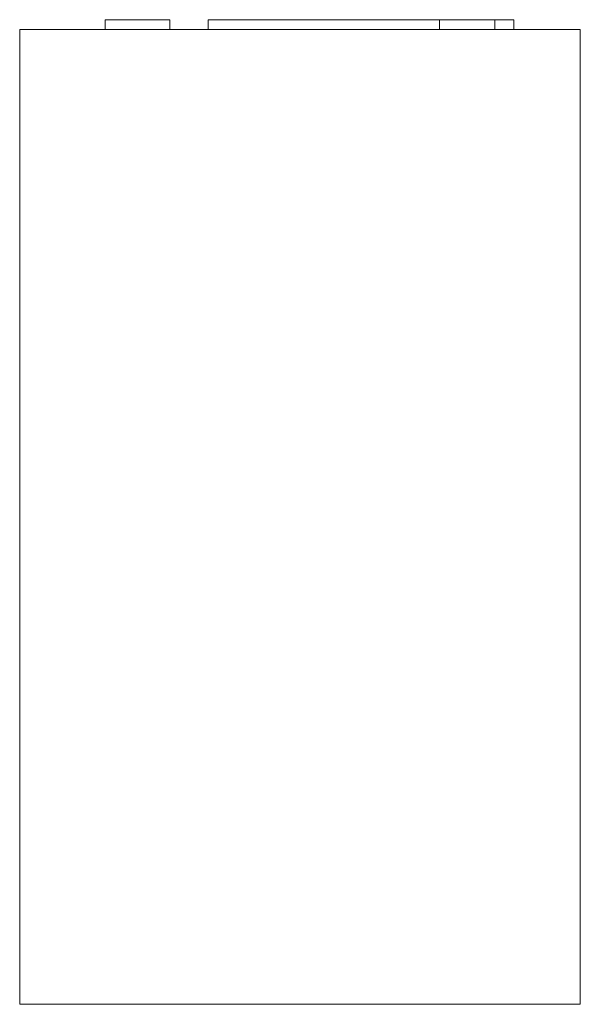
# Model space of a CAD drawing. Header units: millimetres. Extents: x -115 to 0, y 100 to 302.
import ezdxf

# ---------------------------------------------------------------- set-up
doc = ezdxf.new("R2010")
doc.units = ezdxf.units.MM

# ---------------------------------------------------------------- blocks, each defined once
blk = doc.blocks.new('RSen_56_ME_FB_LOD200 - convector - hybrid_jaga - biww0_02006010-hyb - wall recessed - 10_jaga_built-in wall hybrid aco_lxhxd 600x200x115 mm-281965-left')
at = {"lineweight": 18}
for p, q in [((-115, 300), (0, 300)), ((-115, 100), (-115, 300)), ((0, 100), (0, 300)), ((0, 100), (-115, 100))]:
    blk.add_line(p, q, dxfattribs=at)
blk = doc.blocks.new('RSen_55_GM_FB_logo - SH_jaga - standard-260147-left')
at = {"lineweight": 18}
for p, q in [((-97.5, 302), (-84.21, 302)), ((-97.5, 302), (-97.5, 300)), ((-84.21, 300), (-84.21, 302)), ((-76.35, 302), (-32.81, 302)), ((-76.35, 300), (-76.35, 302)), ((-32.81, 302), (-28.88, 302)), ((-28.88, 302), (-17.5, 302)), ((-28.88, 300), (-28.88, 302)), ((-17.5, 300), (-17.5, 302)), ((-17.49, 302), (-13.65, 302)), ((-13.65, 300), (-13.65, 302))]:
    blk.add_line(p, q, dxfattribs=at)

msp = doc.modelspace()

# ---------------------------------------------------------------- block references
at = {"lineweight": 18}
for name in ['RSen_55_GM_FB_logo - SH_jaga - standard-260147-left', 'RSen_56_ME_FB_LOD200 - convector - hybrid_jaga - biww0_02006010-hyb - wall recessed - 10_jaga_built-in wall hybrid aco_lxhxd 600x200x115 mm-281965-left']:
    msp.add_blockref(name, (0, 0), dxfattribs=at)

doc.saveas('drawing.dxf')
